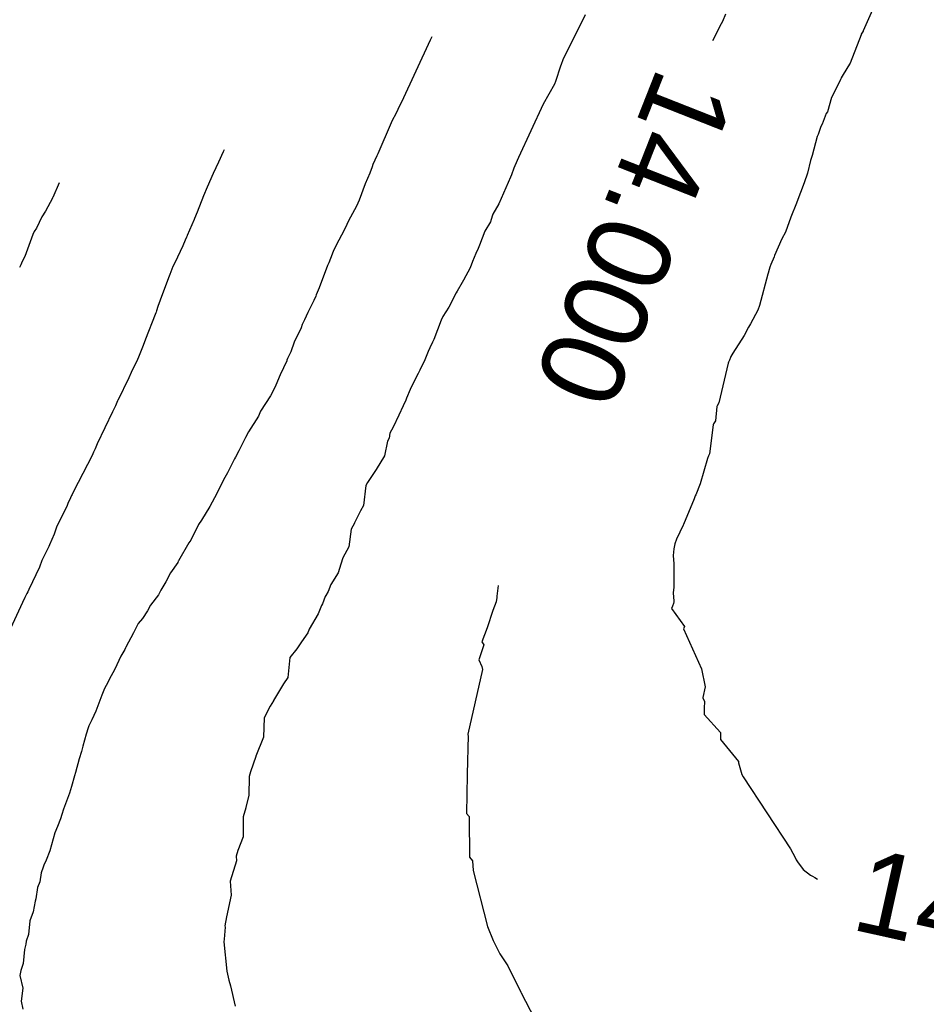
# Model space of a CAD drawing. Extents: x 158343 to 162498, y 431347 to 434500.
# Tile 173 of 220: x 159544 to 159564, y 434098 to 434119. Entities that reach past the tile are written whole.
import ezdxf

# ---------------------------------------------------------------- set-up
doc = ezdxf.new("R2010")
doc.units = 0
doc.header["$LTSCALE"] = 10
doc.header["$MEASUREMENT"] = 0
doc.layers.add('000_arcering', color=8, linetype='CONTINUOUS')
doc.layers.add('def. con-hoogtelijn (index)', color=8, linetype='CONTINUOUS')
doc.styles.add('Style-WORKING', font='WORKING.shx')

# ---------------------------------------------------------------- blocks, each defined once
blk = doc.blocks.new('bestaande hoogtelijnen')
at = {"layer": 'def. con-hoogtelijn (index)'}
for p, q in [((-105.194, 52.897), (-105.451, 52.312)), ((-105.194, 52.897), (-105.451, 52.312)), ((-111.439, 52.657), (-111.918, 51.686)), ((-111.439, 52.657), (-111.918, 51.686)), ((-108.42, 52.669), (-108.483, 52.515)), ((-108.42, 52.669), (-108.483, 52.515)), ((-108.42, 52.669), (-108.483, 52.515)), ((-108.51, 52.461), (-108.696, 52.095)), ((-108.51, 52.461), (-108.696, 52.095)), ((-108.51, 52.461), (-108.696, 52.095)), ((-108.483, 52.515), (-108.51, 52.461)), ((-108.483, 52.515), (-108.51, 52.461)), ((-108.483, 52.515), (-108.51, 52.461)), ((-114.745, 52.181), (-114.778, 52.113)), ((-114.745, 52.181), (-114.778, 52.113)), ((-114.745, 52.181), (-114.778, 52.113)), ((-105.499, 52.228), (-105.735, 51.618)), ((-105.499, 52.228), (-105.735, 51.618)), ((-105.496, 52.237), (-105.499, 52.228)), ((-105.496, 52.237), (-105.499, 52.228)), ((-105.495, 52.24), (-105.496, 52.237)), ((-105.495, 52.24), (-105.496, 52.237)), ((-105.454, 52.304), (-105.495, 52.24)), ((-105.454, 52.304), (-105.495, 52.24)), ((-105.451, 52.312), (-105.454, 52.304)), ((-105.451, 52.312), (-105.454, 52.304)), ((-114.778, 52.113), (-115.397, 50.779)), ((-114.778, 52.113), (-115.397, 50.779)), ((-114.778, 52.113), (-115.397, 50.779)), ((-111.974, 51.551), (-112.078, 51.226)), ((-111.974, 51.551), (-112.078, 51.226)), ((-111.959, 51.59), (-111.974, 51.551)), ((-111.959, 51.59), (-111.974, 51.551)), ((-111.918, 51.686), (-111.959, 51.59)), ((-111.918, 51.686), (-111.959, 51.59)), ((-105.783, 51.54), (-105.925, 51.304)), ((-105.783, 51.54), (-105.925, 51.304)), ((-105.735, 51.618), (-105.783, 51.54)), ((-105.735, 51.618), (-105.783, 51.54)), ((-105.93, 51.294), (-105.941, 51.268)), ((-105.93, 51.294), (-105.941, 51.268)), ((-105.925, 51.304), (-105.93, 51.294)), ((-105.925, 51.304), (-105.93, 51.294)), ((-112.103, 51.162), (-112.346, 50.733)), ((-112.103, 51.162), (-112.346, 50.733)), ((-112.078, 51.226), (-112.103, 51.162)), ((-112.078, 51.226), (-112.103, 51.162)), ((-105.941, 51.268), (-106.098, 50.946)), ((-105.941, 51.268), (-106.098, 50.946)), ((-106.134, 50.875), (-106.224, 50.573)), ((-106.134, 50.875), (-106.224, 50.573)), ((-106.098, 50.946), (-106.134, 50.875)), ((-106.098, 50.946), (-106.134, 50.875)), ((-115.443, 50.685), (-115.506, 50.555)), ((-115.443, 50.685), (-115.506, 50.555)), ((-115.443, 50.685), (-115.506, 50.555)), ((-115.397, 50.779), (-115.443, 50.685)), ((-115.397, 50.779), (-115.443, 50.685)), ((-115.397, 50.779), (-115.443, 50.685)), ((-112.346, 50.733), (-112.877, 49.59)), ((-112.346, 50.733), (-112.877, 49.59)), ((-115.506, 50.555), (-115.608, 50.352)), ((-115.506, 50.555), (-115.608, 50.352)), ((-115.506, 50.555), (-115.608, 50.352)), ((-106.25, 50.537), (-106.337, 50.304)), ((-106.25, 50.537), (-106.337, 50.304)), ((-106.224, 50.573), (-106.25, 50.537)), ((-106.224, 50.573), (-106.25, 50.537)), ((-115.617, 50.333), (-115.907, 49.666)), ((-115.617, 50.333), (-115.907, 49.666)), ((-115.617, 50.333), (-115.907, 49.666)), ((-115.608, 50.352), (-115.617, 50.333)), ((-115.608, 50.352), (-115.617, 50.333)), ((-115.608, 50.352), (-115.617, 50.333)), ((-106.366, 50.252), (-106.387, 50.193)), ((-106.366, 50.252), (-106.387, 50.193)), ((-106.337, 50.304), (-106.366, 50.252)), ((-106.337, 50.304), (-106.366, 50.252)), ((-106.442, 50.041), (-106.55, 49.627)), ((-106.442, 50.041), (-106.55, 49.627)), ((-106.437, 50.054), (-106.442, 50.041)), ((-106.437, 50.054), (-106.442, 50.041)), ((-106.424, 50.085), (-106.437, 50.054)), ((-106.424, 50.085), (-106.437, 50.054)), ((-106.387, 50.193), (-106.424, 50.085)), ((-106.387, 50.193), (-106.424, 50.085)), ((-119.235, 49.707), (-119.333, 49.485)), ((-119.235, 49.707), (-119.333, 49.485)), ((-119.213, 49.752), (-119.235, 49.707)), ((-119.213, 49.752), (-119.235, 49.707)), ((-115.926, 49.626), (-116.009, 49.435)), ((-115.926, 49.626), (-116.009, 49.435)), ((-115.926, 49.626), (-116.009, 49.435)), ((-115.907, 49.666), (-115.926, 49.626)), ((-115.907, 49.666), (-115.926, 49.626)), ((-115.907, 49.666), (-115.926, 49.626)), ((-106.55, 49.627), (-106.585, 49.519)), ((-106.55, 49.627), (-106.585, 49.519)), ((-119.333, 49.485), (-119.451, 49.241)), ((-119.333, 49.485), (-119.451, 49.241)), ((-116.027, 49.387), (-116.075, 49.247)), ((-116.027, 49.387), (-116.075, 49.247)), ((-116.027, 49.387), (-116.075, 49.247)), ((-116.009, 49.435), (-116.027, 49.387)), ((-116.009, 49.435), (-116.027, 49.387)), ((-116.009, 49.435), (-116.027, 49.387)), ((-112.907, 49.524), (-112.973, 49.357)), ((-112.907, 49.524), (-112.973, 49.357)), ((-112.877, 49.59), (-112.907, 49.524)), ((-112.877, 49.59), (-112.907, 49.524)), ((-106.585, 49.519), (-106.652, 49.25)), ((-106.585, 49.519), (-106.652, 49.25)), ((-119.451, 49.241), (-119.578, 48.952)), ((-119.451, 49.241), (-119.578, 48.952)), ((-116.075, 49.247), (-116.179, 49.019)), ((-116.075, 49.247), (-116.179, 49.019)), ((-116.075, 49.247), (-116.179, 49.019)), ((-113.025, 49.214), (-113.049, 49.162)), ((-113.025, 49.214), (-113.049, 49.162)), ((-112.973, 49.357), (-113.025, 49.214)), ((-112.973, 49.357), (-113.025, 49.214)), ((-106.652, 49.25), (-106.726, 49.041)), ((-106.652, 49.25), (-106.726, 49.041)), ((-122.765, 49.043), (-122.905, 48.725)), ((-122.765, 49.043), (-122.905, 48.725)), ((-122.765, 49.043), (-122.905, 48.725)), ((-116.179, 49.019), (-116.308, 48.669)), ((-116.179, 49.019), (-116.308, 48.669)), ((-116.179, 49.019), (-116.308, 48.669)), ((-113.049, 49.162), (-113.298, 48.59)), ((-113.049, 49.162), (-113.298, 48.59)), ((-106.726, 49.041), (-106.882, 48.623)), ((-106.726, 49.041), (-106.882, 48.623)), ((-119.659, 48.76), (-119.795, 48.408)), ((-119.659, 48.76), (-119.795, 48.408)), ((-119.578, 48.952), (-119.659, 48.76)), ((-119.578, 48.952), (-119.659, 48.76)), ((-122.913, 48.712), (-123.064, 48.434)), ((-122.913, 48.712), (-123.064, 48.434)), ((-122.913, 48.712), (-123.064, 48.434)), ((-122.908, 48.72), (-122.913, 48.712)), ((-122.908, 48.72), (-122.913, 48.712)), ((-122.908, 48.72), (-122.913, 48.712)), ((-122.905, 48.725), (-122.908, 48.72)), ((-122.905, 48.725), (-122.908, 48.72)), ((-122.905, 48.725), (-122.908, 48.72)), ((-116.362, 48.54), (-116.534, 48.227)), ((-116.362, 48.54), (-116.534, 48.227)), ((-116.362, 48.54), (-116.534, 48.227)), ((-116.308, 48.669), (-116.362, 48.54)), ((-116.308, 48.669), (-116.362, 48.54)), ((-116.308, 48.669), (-116.362, 48.54)), ((-113.298, 48.59), (-113.425, 48.366)), ((-113.298, 48.59), (-113.425, 48.366)), ((-106.89, 48.601), (-107.009, 48.304)), ((-106.89, 48.601), (-107.009, 48.304)), ((-106.882, 48.623), (-106.89, 48.601)), ((-106.882, 48.623), (-106.89, 48.601)), ((-123.064, 48.434), (-123.138, 48.307)), ((-123.064, 48.434), (-123.138, 48.307)), ((-123.064, 48.434), (-123.138, 48.307)), ((-119.795, 48.408), (-119.852, 48.271)), ((-119.795, 48.408), (-119.852, 48.271)), ((-113.441, 48.325), (-113.482, 48.205)), ((-113.441, 48.325), (-113.482, 48.205)), ((-113.425, 48.366), (-113.441, 48.325)), ((-113.425, 48.366), (-113.441, 48.325)), ((-123.138, 48.307), (-123.255, 48.067)), ((-123.138, 48.307), (-123.255, 48.067)), ((-123.138, 48.307), (-123.255, 48.067)), ((-119.862, 48.25), (-120.008, 47.91)), ((-119.862, 48.25), (-120.008, 47.91)), ((-119.852, 48.271), (-119.862, 48.25)), ((-119.852, 48.271), (-119.862, 48.25)), ((-116.575, 48.144), (-116.625, 48.04)), ((-116.575, 48.144), (-116.625, 48.04)), ((-116.575, 48.144), (-116.625, 48.04)), ((-116.534, 48.227), (-116.575, 48.144)), ((-116.534, 48.227), (-116.575, 48.144)), ((-116.534, 48.227), (-116.575, 48.144)), ((-113.482, 48.205), (-113.602, 48.001)), ((-113.482, 48.205), (-113.602, 48.001)), ((-107.009, 48.304), (-107.127, 47.981)), ((-107.009, 48.304), (-107.127, 47.981)), ((-123.335, 47.933), (-123.505, 47.457)), ((-123.335, 47.933), (-123.505, 47.457)), ((-123.335, 47.933), (-123.505, 47.457)), ((-123.303, 47.993), (-123.335, 47.933)), ((-123.303, 47.993), (-123.335, 47.933)), ((-123.303, 47.993), (-123.335, 47.933)), ((-123.255, 48.067), (-123.303, 47.993)), ((-123.255, 48.067), (-123.303, 47.993)), ((-123.255, 48.067), (-123.303, 47.993)), ((-120.013, 47.901), (-120.026, 47.873)), ((-120.013, 47.901), (-120.026, 47.873)), ((-120.008, 47.91), (-120.013, 47.901)), ((-120.008, 47.91), (-120.013, 47.901)), ((-116.625, 48.04), (-116.812, 47.685)), ((-116.625, 48.04), (-116.812, 47.685)), ((-116.625, 48.04), (-116.812, 47.685)), ((-113.602, 48.001), (-113.712, 47.701)), ((-113.602, 48.001), (-113.712, 47.701)), ((-107.127, 47.981), (-107.208, 47.838)), ((-107.127, 47.981), (-107.208, 47.838)), ((-120.106, 47.688), (-120.275, 47.32)), ((-120.106, 47.688), (-120.275, 47.32)), ((-120.055, 47.804), (-120.106, 47.688)), ((-120.055, 47.804), (-120.106, 47.688)), ((-120.026, 47.873), (-120.055, 47.804)), ((-120.026, 47.873), (-120.055, 47.804)), ((-113.712, 47.701), (-113.745, 47.629)), ((-113.712, 47.701), (-113.745, 47.629)), ((-107.208, 47.838), (-107.362, 47.474)), ((-107.208, 47.838), (-107.362, 47.474)), ((-116.866, 47.562), (-116.924, 47.411)), ((-116.866, 47.562), (-116.924, 47.411)), ((-116.866, 47.562), (-116.924, 47.411)), ((-116.812, 47.685), (-116.866, 47.562)), ((-116.812, 47.685), (-116.866, 47.562)), ((-116.812, 47.685), (-116.866, 47.562)), ((-113.792, 47.519), (-113.863, 47.347)), ((-113.792, 47.519), (-113.863, 47.347)), ((-113.745, 47.629), (-113.792, 47.519)), ((-113.745, 47.629), (-113.792, 47.519)), ((-123.594, 47.278), (-123.605, 47.248)), ((-123.594, 47.278), (-123.605, 47.248)), ((-123.594, 47.278), (-123.605, 47.248)), ((-123.565, 47.348), (-123.594, 47.278)), ((-123.565, 47.348), (-123.594, 47.278)), ((-123.565, 47.348), (-123.594, 47.278)), ((-123.505, 47.457), (-123.565, 47.348)), ((-123.505, 47.457), (-123.565, 47.348)), ((-123.505, 47.457), (-123.565, 47.348)), ((-120.275, 47.32), (-120.318, 47.241)), ((-120.275, 47.32), (-120.318, 47.241)), ((-116.988, 47.265), (-117.168, 46.779)), ((-116.988, 47.265), (-117.168, 46.779)), ((-116.988, 47.265), (-117.168, 46.779)), ((-116.963, 47.323), (-116.988, 47.265)), ((-116.963, 47.323), (-116.988, 47.265)), ((-116.963, 47.323), (-116.988, 47.265)), ((-116.924, 47.411), (-116.963, 47.323)), ((-116.924, 47.411), (-116.963, 47.323)), ((-116.924, 47.411), (-116.963, 47.323)), ((-113.863, 47.347), (-113.915, 47.213)), ((-113.863, 47.347), (-113.915, 47.213)), ((-107.439, 47.282), (-107.461, 47.227)), ((-107.439, 47.282), (-107.461, 47.227)), ((-107.372, 47.452), (-107.439, 47.282)), ((-107.372, 47.452), (-107.439, 47.282)), ((-107.362, 47.474), (-107.372, 47.452)), ((-107.362, 47.474), (-107.372, 47.452)), ((-123.605, 47.248), (-123.619, 47.217)), ((-123.605, 47.248), (-123.619, 47.217)), ((-123.605, 47.248), (-123.619, 47.217)), ((-120.383, 47.066), (-120.416, 46.998)), ((-120.383, 47.066), (-120.416, 46.998)), ((-120.318, 47.241), (-120.383, 47.066)), ((-120.318, 47.241), (-120.383, 47.066)), ((-113.915, 47.213), (-114.061, 46.945)), ((-113.915, 47.213), (-114.061, 46.945)), ((-107.506, 47.079), (-107.684, 46.4)), ((-107.506, 47.079), (-107.684, 46.4)), ((-107.499, 47.097), (-107.506, 47.079)), ((-107.499, 47.097), (-107.506, 47.079)), ((-107.479, 47.179), (-107.499, 47.097)), ((-107.479, 47.179), (-107.499, 47.097)), ((-107.461, 47.227), (-107.479, 47.179)), ((-107.461, 47.227), (-107.479, 47.179)), ((-120.416, 46.998), (-120.591, 46.517)), ((-120.416, 46.998), (-120.591, 46.517)), ((-114.086, 46.894), (-114.196, 46.708)), ((-114.086, 46.894), (-114.196, 46.708)), ((-114.061, 46.945), (-114.086, 46.894)), ((-114.061, 46.945), (-114.086, 46.894)), ((-117.231, 46.633), (-117.243, 46.604)), ((-117.231, 46.633), (-117.243, 46.604)), ((-117.231, 46.633), (-117.243, 46.604)), ((-117.168, 46.779), (-117.231, 46.633)), ((-117.168, 46.779), (-117.231, 46.633)), ((-117.168, 46.779), (-117.231, 46.633)), ((-114.216, 46.672), (-114.376, 46.368)), ((-114.216, 46.672), (-114.376, 46.368)), ((-114.196, 46.708), (-114.216, 46.672)), ((-114.196, 46.708), (-114.216, 46.672)), ((-120.591, 46.517), (-120.639, 46.383)), ((-120.591, 46.517), (-120.639, 46.383)), ((-117.281, 46.51), (-117.409, 46.251)), ((-117.281, 46.51), (-117.409, 46.251)), ((-117.281, 46.51), (-117.409, 46.251)), ((-117.243, 46.604), (-117.281, 46.51)), ((-117.243, 46.604), (-117.281, 46.51)), ((-117.243, 46.604), (-117.281, 46.51)), ((-120.698, 46.204), (-120.91, 45.678)), ((-120.698, 46.204), (-120.91, 45.678)), ((-120.687, 46.241), (-120.698, 46.204)), ((-120.687, 46.241), (-120.698, 46.204)), ((-120.679, 46.261), (-120.687, 46.241)), ((-120.679, 46.261), (-120.687, 46.241)), ((-120.668, 46.29), (-120.679, 46.261)), ((-120.668, 46.29), (-120.679, 46.261)), ((-120.639, 46.383), (-120.668, 46.29)), ((-120.639, 46.383), (-120.668, 46.29)), ((-117.409, 46.251), (-117.481, 46.093)), ((-117.409, 46.251), (-117.481, 46.093)), ((-117.409, 46.251), (-117.481, 46.093)), ((-114.376, 46.368), (-114.508, 46.162)), ((-114.376, 46.368), (-114.508, 46.162)), ((-107.724, 46.304), (-107.883, 46.01)), ((-107.724, 46.304), (-107.883, 46.01)), ((-107.684, 46.4), (-107.724, 46.304)), ((-107.684, 46.4), (-107.724, 46.304)), ((-117.531, 45.994), (-117.559, 45.919)), ((-117.531, 45.994), (-117.559, 45.919)), ((-117.531, 45.994), (-117.559, 45.919)), ((-117.481, 46.093), (-117.531, 45.994)), ((-117.481, 46.093), (-117.531, 45.994)), ((-117.481, 46.093), (-117.531, 45.994)), ((-114.541, 46.087), (-114.696, 45.67)), ((-114.541, 46.087), (-114.696, 45.67)), ((-114.508, 46.162), (-114.541, 46.087)), ((-114.508, 46.162), (-114.541, 46.087)), ((-107.883, 46.01), (-107.926, 45.935)), ((-107.883, 46.01), (-107.926, 45.935)), ((-117.559, 45.919), (-117.706, 45.611)), ((-117.559, 45.919), (-117.706, 45.611)), ((-117.559, 45.919), (-117.706, 45.611)), ((-107.926, 45.935), (-108.015, 45.756)), ((-107.926, 45.935), (-108.015, 45.756)), ((-120.91, 45.678), (-120.956, 45.538)), ((-120.91, 45.678), (-120.956, 45.538)), ((-117.706, 45.611), (-117.781, 45.404)), ((-117.706, 45.611), (-117.781, 45.404)), ((-117.706, 45.611), (-117.781, 45.404)), ((-114.726, 45.61), (-114.786, 45.488)), ((-114.726, 45.61), (-114.786, 45.488)), ((-114.696, 45.67), (-114.726, 45.61)), ((-114.696, 45.67), (-114.726, 45.61)), ((-108.015, 45.756), (-108.261, 45.372)), ((-108.015, 45.756), (-108.261, 45.372)), ((-120.956, 45.538), (-121.062, 45.287)), ((-120.956, 45.538), (-121.062, 45.287)), ((-117.781, 45.404), (-117.85, 45.263)), ((-117.781, 45.404), (-117.85, 45.263)), ((-117.781, 45.404), (-117.85, 45.263)), ((-114.818, 45.408), (-114.891, 45.234)), ((-114.818, 45.408), (-114.891, 45.234)), ((-114.786, 45.488), (-114.818, 45.408)), ((-114.786, 45.488), (-114.818, 45.408)), ((-108.261, 45.372), (-108.301, 45.304)), ((-108.261, 45.372), (-108.301, 45.304)), ((-121.078, 45.241), (-121.213, 44.956)), ((-121.078, 45.241), (-121.213, 44.956)), ((-121.062, 45.287), (-121.078, 45.241)), ((-121.062, 45.287), (-121.078, 45.241)), ((-117.867, 45.21), (-118.009, 44.911)), ((-117.867, 45.21), (-118.009, 44.911)), ((-117.867, 45.21), (-118.009, 44.911)), ((-117.863, 45.223), (-117.867, 45.21)), ((-117.863, 45.223), (-117.867, 45.21)), ((-117.863, 45.223), (-117.867, 45.21)), ((-117.85, 45.263), (-117.863, 45.223)), ((-117.85, 45.263), (-117.863, 45.223)), ((-117.85, 45.263), (-117.863, 45.223)), ((-114.891, 45.234), (-115.001, 45.012)), ((-114.891, 45.234), (-115.001, 45.012)), ((-108.361, 45.162), (-108.559, 44.304)), ((-108.361, 45.162), (-108.559, 44.304)), ((-108.353, 45.179), (-108.361, 45.162)), ((-108.353, 45.179), (-108.361, 45.162)), ((-108.335, 45.223), (-108.353, 45.179)), ((-108.335, 45.223), (-108.353, 45.179)), ((-108.312, 45.281), (-108.335, 45.223)), ((-108.312, 45.281), (-108.335, 45.223)), ((-108.301, 45.304), (-108.312, 45.281)), ((-108.301, 45.304), (-108.312, 45.281)), ((-121.213, 44.956), (-121.264, 44.846)), ((-121.213, 44.956), (-121.264, 44.846)), ((-115.036, 44.94), (-115.079, 44.855)), ((-115.036, 44.94), (-115.079, 44.855)), ((-115.001, 45.012), (-115.036, 44.94)), ((-115.001, 45.012), (-115.036, 44.94)), ((-121.264, 44.846), (-121.505, 44.354)), ((-121.264, 44.846), (-121.505, 44.354)), ((-118.009, 44.911), (-118.1, 44.685)), ((-118.009, 44.911), (-118.1, 44.685)), ((-118.009, 44.911), (-118.1, 44.685)), ((-115.079, 44.855), (-115.205, 44.59)), ((-115.079, 44.855), (-115.205, 44.59)), ((-118.176, 44.536), (-118.218, 44.46)), ((-118.176, 44.536), (-118.218, 44.46)), ((-118.176, 44.536), (-118.218, 44.46)), ((-118.1, 44.685), (-118.176, 44.536)), ((-118.1, 44.685), (-118.176, 44.536)), ((-118.1, 44.685), (-118.176, 44.536)), ((-115.205, 44.59), (-115.284, 44.403)), ((-115.205, 44.59), (-115.284, 44.403)), ((-121.508, 44.348), (-121.554, 44.241)), ((-121.508, 44.348), (-121.554, 44.241)), ((-121.505, 44.354), (-121.508, 44.348)), ((-121.505, 44.354), (-121.508, 44.348)), ((-118.218, 44.46), (-118.43, 44.124)), ((-118.218, 44.46), (-118.43, 44.124)), ((-118.218, 44.46), (-118.43, 44.124)), ((-115.299, 44.364), (-115.358, 44.242)), ((-115.299, 44.364), (-115.358, 44.242)), ((-115.284, 44.403), (-115.299, 44.364)), ((-115.284, 44.403), (-115.299, 44.364)), ((-108.559, 44.304), (-108.595, 44.242)), ((-108.559, 44.304), (-108.595, 44.242)), ((-121.617, 44.114), (-121.95, 43.422)), ((-121.617, 44.114), (-121.95, 43.422)), ((-121.598, 44.155), (-121.617, 44.114)), ((-121.598, 44.155), (-121.617, 44.114)), ((-121.554, 44.241), (-121.598, 44.155)), ((-121.554, 44.241), (-121.598, 44.155)), ((-118.43, 44.124), (-118.476, 44.016)), ((-118.43, 44.124), (-118.476, 44.016)), ((-118.43, 44.124), (-118.476, 44.016)), ((-115.358, 44.242), (-115.456, 44.04)), ((-115.358, 44.242), (-115.456, 44.04)), ((-108.602, 44.23), (-108.632, 43.922)), ((-108.602, 44.23), (-108.632, 43.922)), ((-108.595, 44.242), (-108.602, 44.23)), ((-108.595, 44.242), (-108.602, 44.23)), ((-118.476, 44.016), (-118.693, 43.685)), ((-118.476, 44.016), (-118.693, 43.685)), ((-118.476, 44.016), (-118.693, 43.685)), ((-115.456, 44.04), (-115.577, 43.784)), ((-115.456, 44.04), (-115.577, 43.784)), ((-108.632, 43.922), (-108.676, 43.854)), ((-108.632, 43.922), (-108.676, 43.854)), ((-118.693, 43.685), (-118.751, 43.563)), ((-118.693, 43.685), (-118.751, 43.563)), ((-118.693, 43.685), (-118.751, 43.563)), ((-115.577, 43.784), (-115.643, 43.656)), ((-115.577, 43.784), (-115.643, 43.656)), ((-108.686, 43.833), (-108.764, 43.207)), ((-108.686, 43.833), (-108.764, 43.207)), ((-108.676, 43.854), (-108.686, 43.833)), ((-108.676, 43.854), (-108.686, 43.833)), ((-118.792, 43.486), (-118.896, 43.275)), ((-118.792, 43.486), (-118.896, 43.275)), ((-118.792, 43.486), (-118.896, 43.275)), ((-118.751, 43.563), (-118.792, 43.486)), ((-118.751, 43.563), (-118.792, 43.486)), ((-118.751, 43.563), (-118.792, 43.486)), ((-115.7, 43.482), (-115.761, 43.162)), ((-115.7, 43.482), (-115.761, 43.162)), ((-115.664, 43.548), (-115.7, 43.482)), ((-115.664, 43.548), (-115.7, 43.482)), ((-115.643, 43.656), (-115.664, 43.548)), ((-115.643, 43.656), (-115.664, 43.548)), ((-122.026, 43.241), (-122.057, 43.176)), ((-122.026, 43.241), (-122.057, 43.176)), ((-121.992, 43.318), (-122.026, 43.241)), ((-121.992, 43.318), (-122.026, 43.241)), ((-121.95, 43.422), (-121.992, 43.318)), ((-121.95, 43.422), (-121.992, 43.318)), ((-118.896, 43.275), (-118.973, 43.137)), ((-118.896, 43.275), (-118.973, 43.137)), ((-118.896, 43.275), (-118.973, 43.137)), ((-122.057, 43.176), (-122.458, 42.398)), ((-122.057, 43.176), (-122.458, 42.398)), ((-118.992, 43.1), (-119.142, 42.799)), ((-118.992, 43.1), (-119.142, 42.799)), ((-118.992, 43.1), (-119.142, 42.799)), ((-118.973, 43.137), (-118.992, 43.1)), ((-118.973, 43.137), (-118.992, 43.1)), ((-118.973, 43.137), (-118.992, 43.1)), ((-115.761, 43.162), (-115.943, 42.874)), ((-115.761, 43.162), (-115.943, 42.874)), ((-108.808, 43.108), (-108.964, 42.563)), ((-108.808, 43.108), (-108.964, 42.563)), ((-108.784, 43.166), (-108.808, 43.108)), ((-108.784, 43.166), (-108.808, 43.108)), ((-108.764, 43.207), (-108.784, 43.166)), ((-108.764, 43.207), (-108.784, 43.166)), ((-115.943, 42.874), (-116.129, 42.59)), ((-115.943, 42.874), (-116.129, 42.59)), ((-119.227, 42.649), (-119.369, 42.352)), ((-119.227, 42.649), (-119.369, 42.352)), ((-119.227, 42.649), (-119.369, 42.352)), ((-119.142, 42.799), (-119.227, 42.649)), ((-119.142, 42.799), (-119.227, 42.649)), ((-119.142, 42.799), (-119.227, 42.649)), ((-122.458, 42.398), (-122.488, 42.336)), ((-122.458, 42.398), (-122.488, 42.336)), ((-116.164, 42.524), (-116.213, 42.097)), ((-116.164, 42.524), (-116.213, 42.097)), ((-116.129, 42.59), (-116.164, 42.524)), ((-116.129, 42.59), (-116.164, 42.524)), ((-108.964, 42.563), (-109.056, 42.329)), ((-108.964, 42.563), (-109.056, 42.329)), ((-122.545, 42.213), (-122.573, 42.16)), ((-122.545, 42.213), (-122.573, 42.16)), ((-122.503, 42.308), (-122.545, 42.213)), ((-122.503, 42.308), (-122.545, 42.213)), ((-122.488, 42.336), (-122.503, 42.308)), ((-122.488, 42.336), (-122.503, 42.308)), ((-119.369, 42.352), (-119.522, 42.072)), ((-119.369, 42.352), (-119.522, 42.072)), ((-119.369, 42.352), (-119.522, 42.072)), ((-109.094, 42.242), (-109.322, 41.689)), ((-109.094, 42.242), (-109.322, 41.689)), ((-109.068, 42.304), (-109.094, 42.242)), ((-109.068, 42.304), (-109.094, 42.242)), ((-109.056, 42.329), (-109.068, 42.304)), ((-109.056, 42.329), (-109.068, 42.304)), ((-122.597, 42.098), (-122.825, 41.63)), ((-122.597, 42.098), (-122.825, 41.63)), ((-122.573, 42.16), (-122.597, 42.098)), ((-122.573, 42.16), (-122.597, 42.098)), ((-119.522, 42.072), (-119.703, 41.783)), ((-119.522, 42.072), (-119.703, 41.783)), ((-119.522, 42.072), (-119.703, 41.783)), ((-116.279, 41.978), (-116.408, 41.721)), ((-116.279, 41.978), (-116.408, 41.721)), ((-116.213, 42.097), (-116.279, 41.978)), ((-116.213, 42.097), (-116.279, 41.978)), ((-119.703, 41.783), (-119.763, 41.685)), ((-119.703, 41.783), (-119.763, 41.685)), ((-119.703, 41.783), (-119.763, 41.685)), ((-122.825, 41.63), (-122.874, 41.481)), ((-122.825, 41.63), (-122.874, 41.481)), ((-119.763, 41.685), (-119.935, 41.352)), ((-119.763, 41.685), (-119.935, 41.352)), ((-119.763, 41.685), (-119.935, 41.352)), ((-116.481, 41.588), (-116.526, 41.209)), ((-116.481, 41.588), (-116.526, 41.209)), ((-116.409, 41.717), (-116.481, 41.588)), ((-116.409, 41.717), (-116.481, 41.588)), ((-116.408, 41.721), (-116.409, 41.719)), ((-116.408, 41.721), (-116.409, 41.719)), ((-116.409, 41.719), (-116.409, 41.717)), ((-116.409, 41.719), (-116.409, 41.717)), ((-109.327, 41.676), (-109.47, 41.372)), ((-109.327, 41.676), (-109.47, 41.372)), ((-109.322, 41.689), (-109.327, 41.676)), ((-109.322, 41.689), (-109.327, 41.676)), ((-122.874, 41.481), (-122.978, 41.253)), ((-122.874, 41.481), (-122.978, 41.253)), ((-119.935, 41.352), (-119.973, 41.289)), ((-119.935, 41.352), (-119.973, 41.289)), ((-119.935, 41.352), (-119.973, 41.289)), ((-109.47, 41.372), (-109.509, 41.269)), ((-109.47, 41.372), (-109.509, 41.269)), ((-122.99, 41.212), (-123.14, 40.915)), ((-122.99, 41.212), (-123.14, 40.915)), ((-122.978, 41.253), (-122.99, 41.212)), ((-122.978, 41.253), (-122.99, 41.212)), ((-119.973, 41.289), (-120.195, 40.907)), ((-119.973, 41.289), (-120.195, 40.907)), ((-119.973, 41.289), (-120.195, 40.907)), ((-116.526, 41.209), (-116.657, 40.969)), ((-116.526, 41.209), (-116.657, 40.969)), ((-109.53, 41.162), (-109.546, 41.019)), ((-109.53, 41.162), (-109.546, 41.019)), ((-109.509, 41.269), (-109.53, 41.162)), ((-109.509, 41.269), (-109.53, 41.162)), ((-123.14, 40.915), (-123.189, 40.772)), ((-123.14, 40.915), (-123.189, 40.772)), ((-120.195, 40.907), (-120.201, 40.895)), ((-120.195, 40.907), (-120.201, 40.895)), ((-120.195, 40.907), (-120.201, 40.895)), ((-116.657, 40.969), (-116.699, 40.832)), ((-116.657, 40.969), (-116.699, 40.832)), ((-109.546, 41.019), (-109.532, 40.844)), ((-109.546, 41.019), (-109.532, 40.844)), ((-123.189, 40.772), (-123.422, 40.29)), ((-123.189, 40.772), (-123.422, 40.29)), ((-120.214, 40.872), (-120.369, 40.65)), ((-120.214, 40.872), (-120.369, 40.65)), ((-120.214, 40.872), (-120.369, 40.65)), ((-120.201, 40.895), (-120.214, 40.872)), ((-120.201, 40.895), (-120.214, 40.872)), ((-120.201, 40.895), (-120.214, 40.872)), ((-116.699, 40.832), (-116.762, 40.646)), ((-116.699, 40.832), (-116.762, 40.646)), ((-109.532, 40.844), (-109.528, 40.34)), ((-109.532, 40.844), (-109.528, 40.34)), ((-120.369, 40.65), (-120.467, 40.45)), ((-120.369, 40.65), (-120.467, 40.45)), ((-120.369, 40.65), (-120.467, 40.45)), ((-116.762, 40.646), (-116.917, 40.398)), ((-116.762, 40.646), (-116.917, 40.398)), ((-123.422, 40.29), (-123.44, 40.241)), ((-123.422, 40.29), (-123.44, 40.241)), ((-120.58, 40.274), (-120.625, 40.176)), ((-120.58, 40.274), (-120.625, 40.176)), ((-120.58, 40.274), (-120.625, 40.176)), ((-120.467, 40.45), (-120.58, 40.274)), ((-120.467, 40.45), (-120.58, 40.274)), ((-120.467, 40.45), (-120.58, 40.274)), ((-116.917, 40.398), (-116.976, 40.246)), ((-116.917, 40.398), (-116.976, 40.246)), ((-113.315, 40.373), (-113.343, 40.143)), ((-113.315, 40.373), (-113.343, 40.143)), ((-113.315, 40.373), (-113.343, 40.143)), ((-109.529, 40.339), (-109.544, 40.213)), ((-109.529, 40.339), (-109.544, 40.213)), ((-109.528, 40.34), (-109.529, 40.34)), ((-109.529, 40.34), (-109.529, 40.339)), ((-109.528, 40.34), (-109.529, 40.34)), ((-109.529, 40.34), (-109.529, 40.339)), ((-123.503, 40.114), (-123.554, 40.009)), ((-123.503, 40.114), (-123.554, 40.009)), ((-123.461, 40.199), (-123.503, 40.114)), ((-123.461, 40.199), (-123.503, 40.114)), ((-123.44, 40.241), (-123.461, 40.199)), ((-123.44, 40.241), (-123.461, 40.199)), ((-120.625, 40.176), (-120.801, 39.954)), ((-120.625, 40.176), (-120.801, 39.954)), ((-120.625, 40.176), (-120.801, 39.954)), ((-117.039, 40.14), (-117.095, 39.979)), ((-117.039, 40.14), (-117.095, 39.979)), ((-117.028, 40.162), (-117.039, 40.14)), ((-117.028, 40.162), (-117.039, 40.14)), ((-116.976, 40.246), (-117.028, 40.162)), ((-116.976, 40.246), (-117.028, 40.162)), ((-113.34, 40.113), (-113.36, 40.019)), ((-113.34, 40.113), (-113.36, 40.019)), ((-113.34, 40.113), (-113.36, 40.019)), ((-113.343, 40.143), (-113.34, 40.113)), ((-113.343, 40.143), (-113.34, 40.113)), ((-113.343, 40.143), (-113.34, 40.113)), ((-109.544, 40.213), (-109.527, 40.034)), ((-109.544, 40.213), (-109.527, 40.034)), ((-123.554, 40.009), (-123.857, 39.358)), ((-123.554, 40.009), (-123.857, 39.358)), ((-120.801, 39.954), (-120.865, 39.827)), ((-120.801, 39.954), (-120.865, 39.827)), ((-120.801, 39.954), (-120.865, 39.827)), ((-117.116, 39.946), (-117.193, 39.764)), ((-117.116, 39.946), (-117.193, 39.764)), ((-117.095, 39.979), (-117.116, 39.946)), ((-117.095, 39.979), (-117.116, 39.946)), ((-113.36, 40.019), (-113.425, 39.839)), ((-113.36, 40.019), (-113.425, 39.839)), ((-113.36, 40.019), (-113.425, 39.839)), ((-109.562, 39.927), (-109.582, 39.876)), ((-109.562, 39.927), (-109.582, 39.876)), ((-109.582, 39.876), (-109.302, 39.494)), ((-109.582, 39.876), (-109.302, 39.494)), ((-109.541, 39.989), (-109.562, 39.927)), ((-109.541, 39.989), (-109.562, 39.927)), ((-109.53, 40.019), (-109.541, 39.989)), ((-109.53, 40.019), (-109.541, 39.989)), ((-109.527, 40.034), (-109.53, 40.019)), ((-109.527, 40.034), (-109.53, 40.019)), ((-120.974, 39.667), (-121.068, 39.558)), ((-120.974, 39.667), (-121.068, 39.558)), ((-120.974, 39.667), (-121.068, 39.558)), ((-120.865, 39.827), (-120.974, 39.667)), ((-120.865, 39.827), (-120.974, 39.667)), ((-120.865, 39.827), (-120.974, 39.667)), ((-117.193, 39.764), (-117.383, 39.436)), ((-117.193, 39.764), (-117.383, 39.436)), ((-113.425, 39.839), (-113.55, 39.466)), ((-113.425, 39.839), (-113.55, 39.466)), ((-113.425, 39.839), (-113.55, 39.466)), ((-121.068, 39.558), (-121.167, 39.352)), ((-121.068, 39.558), (-121.167, 39.352)), ((-121.068, 39.558), (-121.167, 39.352)), ((-117.383, 39.436), (-117.415, 39.352)), ((-117.383, 39.436), (-117.415, 39.352)), ((-113.55, 39.466), (-113.668, 39.162)), ((-113.55, 39.466), (-113.668, 39.162)), ((-113.55, 39.466), (-113.668, 39.162)), ((-109.302, 39.494), (-109.32, 39.44)), ((-109.302, 39.494), (-109.32, 39.44)), ((-109.32, 39.44), (-108.938, 38.581)), ((-109.32, 39.44), (-108.938, 38.581)), ((-121.167, 39.352), (-121.328, 39.049)), ((-121.167, 39.352), (-121.328, 39.049)), ((-121.167, 39.352), (-121.328, 39.049)), ((-117.415, 39.352), (-117.549, 39.162)), ((-117.415, 39.352), (-117.549, 39.162)), ((-121.338, 39.031), (-121.356, 38.995)), ((-121.338, 39.031), (-121.356, 38.995)), ((-121.338, 39.031), (-121.356, 38.995)), ((-121.328, 39.049), (-121.338, 39.031)), ((-121.328, 39.049), (-121.338, 39.031)), ((-121.328, 39.049), (-121.338, 39.031)), ((-117.646, 39.011), (-117.797, 38.821)), ((-117.646, 39.011), (-117.797, 38.821)), ((-117.549, 39.162), (-117.646, 39.011)), ((-117.549, 39.162), (-117.646, 39.011)), ((-113.621, 39.098), (-113.732, 38.774)), ((-113.621, 39.098), (-113.732, 38.774)), ((-113.621, 39.098), (-113.732, 38.774)), ((-113.668, 39.162), (-113.621, 39.098)), ((-113.668, 39.162), (-113.621, 39.098)), ((-113.668, 39.162), (-113.621, 39.098)), ((-121.436, 38.854), (-121.566, 38.575)), ((-121.436, 38.854), (-121.566, 38.575)), ((-121.436, 38.854), (-121.566, 38.575)), ((-121.356, 38.995), (-121.436, 38.854)), ((-121.356, 38.995), (-121.436, 38.854)), ((-121.356, 38.995), (-121.436, 38.854)), ((-117.797, 38.821), (-117.842, 38.392)), ((-117.797, 38.821), (-117.842, 38.392)), ((-121.566, 38.575), (-121.69, 38.352)), ((-121.566, 38.575), (-121.69, 38.352)), ((-121.566, 38.575), (-121.69, 38.352)), ((-113.732, 38.774), (-113.668, 38.631)), ((-113.732, 38.774), (-113.668, 38.631)), ((-113.732, 38.774), (-113.668, 38.631)), ((-113.668, 38.631), (-113.654, 38.566)), ((-113.668, 38.631), (-113.654, 38.566)), ((-113.668, 38.631), (-113.654, 38.566)), ((-108.938, 38.581), (-108.854, 38.192)), ((-108.938, 38.581), (-108.854, 38.192)), ((-117.842, 38.392), (-117.936, 38.255)), ((-117.842, 38.392), (-117.936, 38.255)), ((-113.654, 38.566), (-113.964, 37.176)), ((-113.654, 38.566), (-113.964, 37.176)), ((-113.654, 38.566), (-113.964, 37.176)), ((-121.789, 38.154), (-121.85, 38.013)), ((-121.789, 38.154), (-121.85, 38.013)), ((-121.789, 38.154), (-121.85, 38.013)), ((-121.721, 38.284), (-121.789, 38.154)), ((-121.721, 38.284), (-121.789, 38.154)), ((-121.721, 38.284), (-121.789, 38.154)), ((-121.69, 38.352), (-121.721, 38.284)), ((-121.69, 38.352), (-121.721, 38.284)), ((-121.69, 38.352), (-121.721, 38.284)), ((-117.936, 38.255), (-118.154, 37.902)), ((-117.936, 38.255), (-118.154, 37.902)), ((-108.854, 38.192), (-108.905, 37.96)), ((-108.854, 38.192), (-108.905, 37.96)), ((-121.85, 38.013), (-121.978, 37.672)), ((-121.85, 38.013), (-121.978, 37.672)), ((-121.85, 38.013), (-121.978, 37.672)), ((-108.905, 37.96), (-108.905, 37.958)), ((-108.905, 37.96), (-108.905, 37.958)), ((-108.905, 37.958), (-108.872, 37.874)), ((-108.905, 37.958), (-108.872, 37.874)), ((-118.223, 37.774), (-118.355, 37.525)), ((-118.223, 37.774), (-118.355, 37.525)), ((-118.154, 37.895), (-118.223, 37.774)), ((-118.154, 37.895), (-118.223, 37.774)), ((-118.154, 37.902), (-118.154, 37.895)), ((-118.154, 37.902), (-118.154, 37.895)), ((-108.876, 37.732), (-108.878, 37.594)), ((-108.876, 37.732), (-108.878, 37.594)), ((-108.872, 37.874), (-108.876, 37.734)), ((-108.872, 37.874), (-108.876, 37.734)), ((-108.876, 37.734), (-108.876, 37.732)), ((-108.876, 37.734), (-108.876, 37.732)), ((-121.978, 37.672), (-122.064, 37.48)), ((-121.978, 37.672), (-122.064, 37.48)), ((-121.978, 37.672), (-122.064, 37.48)), ((-118.355, 37.525), (-118.366, 37.107)), ((-118.355, 37.525), (-118.366, 37.107)), ((-108.878, 37.594), (-108.524, 37.208)), ((-108.878, 37.594), (-108.524, 37.208)), ((-122.144, 37.31), (-122.186, 37.177)), ((-122.144, 37.31), (-122.186, 37.177)), ((-122.144, 37.31), (-122.186, 37.177)), ((-122.13, 37.352), (-122.144, 37.31)), ((-122.13, 37.352), (-122.144, 37.31)), ((-122.13, 37.352), (-122.144, 37.31)), ((-122.064, 37.48), (-122.13, 37.352)), ((-122.064, 37.48), (-122.13, 37.352)), ((-122.064, 37.48), (-122.13, 37.352)), ((-122.186, 37.177), (-122.255, 36.914)), ((-122.186, 37.177), (-122.255, 36.914)), ((-122.186, 37.177), (-122.255, 36.914)), ((-118.366, 37.107), (-118.534, 36.703)), ((-118.366, 37.107), (-118.534, 36.703)), ((-113.959, 37.148), (-113.979, 36.311)), ((-113.959, 37.148), (-113.979, 36.311)), ((-113.959, 37.148), (-113.979, 36.311)), ((-113.964, 37.176), (-113.964, 37.162)), ((-113.964, 37.176), (-113.964, 37.162)), ((-113.964, 37.176), (-113.964, 37.162)), ((-113.964, 37.162), (-113.959, 37.148)), ((-113.964, 37.162), (-113.959, 37.148)), ((-113.964, 37.162), (-113.959, 37.148)), ((-108.524, 37.208), (-108.524, 37.205)), ((-108.524, 37.208), (-108.524, 37.205)), ((-108.524, 37.205), (-108.523, 37.062)), ((-108.524, 37.205), (-108.523, 37.062)), ((-122.255, 36.914), (-122.283, 36.802)), ((-122.255, 36.914), (-122.283, 36.802)), ((-122.255, 36.914), (-122.283, 36.802)), ((-108.523, 37.062), (-108.137, 36.589)), ((-108.523, 37.062), (-108.137, 36.589)), ((-122.283, 36.802), (-122.336, 36.643)), ((-122.283, 36.802), (-122.336, 36.643)), ((-122.283, 36.802), (-122.336, 36.643)), ((-118.534, 36.696), (-118.65, 36.361)), ((-118.534, 36.696), (-118.65, 36.361)), ((-118.534, 36.703), (-118.534, 36.7)), ((-118.534, 36.703), (-118.534, 36.7)), ((-118.534, 36.7), (-118.534, 36.696)), ((-118.534, 36.7), (-118.534, 36.696)), ((-122.336, 36.643), (-122.414, 36.352)), ((-122.336, 36.643), (-122.414, 36.352)), ((-122.336, 36.643), (-122.414, 36.352)), ((-108.137, 36.589), (-108.135, 36.555)), ((-108.137, 36.589), (-108.135, 36.555)), ((-108.135, 36.555), (-108.084, 36.354)), ((-108.135, 36.555), (-108.084, 36.354)), ((-122.435, 36.279), (-122.503, 36.05)), ((-122.435, 36.279), (-122.503, 36.05)), ((-122.435, 36.279), (-122.503, 36.05)), ((-122.414, 36.352), (-122.435, 36.279)), ((-122.414, 36.352), (-122.435, 36.279)), ((-122.414, 36.352), (-122.435, 36.279)), ((-118.674, 36.265), (-118.681, 35.851)), ((-118.674, 36.265), (-118.681, 35.851)), ((-118.65, 36.361), (-118.674, 36.265)), ((-118.65, 36.361), (-118.674, 36.265)), ((-113.98, 36.297), (-113.994, 35.469)), ((-113.98, 36.297), (-113.994, 35.469)), ((-113.98, 36.297), (-113.994, 35.469)), ((-113.979, 36.311), (-113.98, 36.297)), ((-113.979, 36.311), (-113.98, 36.297)), ((-113.979, 36.311), (-113.98, 36.297)), ((-108.084, 36.354), (-108.063, 36.304)), ((-108.084, 36.354), (-108.063, 36.304)), ((-108.063, 36.304), (-108.039, 36.256)), ((-108.063, 36.304), (-108.039, 36.256)), ((-108.039, 36.256), (-107.017, 34.708)), ((-108.039, 36.256), (-107.017, 34.708)), ((-122.503, 36.05), (-122.543, 35.903)), ((-122.503, 36.05), (-122.543, 35.903)), ((-122.503, 36.05), (-122.543, 35.903)), ((-122.543, 35.903), (-122.676, 35.561)), ((-122.543, 35.903), (-122.676, 35.561)), ((-122.543, 35.903), (-122.676, 35.561)), ((-118.681, 35.851), (-118.748, 35.601)), ((-118.681, 35.851), (-118.748, 35.601)), ((-122.708, 35.448), (-122.741, 35.352)), ((-122.708, 35.448), (-122.741, 35.352)), ((-122.708, 35.448), (-122.741, 35.352)), ((-122.676, 35.561), (-122.708, 35.448)), ((-122.676, 35.561), (-122.708, 35.448)), ((-122.676, 35.561), (-122.708, 35.448)), ((-118.749, 35.59), (-118.807, 35.394)), ((-118.749, 35.59), (-118.807, 35.394)), ((-118.748, 35.601), (-118.749, 35.59)), ((-118.748, 35.601), (-118.749, 35.59)), ((-113.994, 35.469), (-113.935, 35.405)), ((-113.994, 35.469), (-113.935, 35.405)), ((-113.994, 35.469), (-113.935, 35.405)), ((-113.935, 35.405), (-113.936, 35.383)), ((-113.935, 35.405), (-113.936, 35.383)), ((-113.935, 35.405), (-113.936, 35.383)), ((-122.804, 35.183), (-122.858, 35.049)), ((-122.804, 35.183), (-122.858, 35.049)), ((-122.804, 35.183), (-122.858, 35.049)), ((-122.741, 35.352), (-122.804, 35.183)), ((-122.741, 35.352), (-122.804, 35.183)), ((-122.741, 35.352), (-122.804, 35.183)), ((-118.807, 35.394), (-118.804, 34.965)), ((-118.807, 35.394), (-118.804, 34.965)), ((-113.936, 35.383), (-113.929, 34.526)), ((-113.936, 35.383), (-113.929, 34.526)), ((-113.936, 35.383), (-113.929, 34.526)), ((-122.858, 35.049), (-122.968, 34.661)), ((-122.858, 35.049), (-122.968, 34.661)), ((-122.858, 35.049), (-122.968, 34.661)), ((-118.804, 34.965), (-118.917, 34.672)), ((-118.804, 34.965), (-118.917, 34.672)), ((-122.968, 34.661), (-123.044, 34.462)), ((-122.968, 34.661), (-123.044, 34.462)), ((-122.968, 34.661), (-123.044, 34.462)), ((-118.917, 34.672), (-118.958, 34.548)), ((-118.917, 34.672), (-118.958, 34.548)), ((-118.958, 34.548), (-118.95, 34.444)), ((-118.958, 34.548), (-118.95, 34.444)), ((-107.017, 34.708), (-106.971, 34.612)), ((-107.017, 34.708), (-106.971, 34.612)), ((-106.971, 34.612), (-106.97, 34.61)), ((-106.971, 34.612), (-106.97, 34.61)), ((-106.97, 34.61), (-106.921, 34.518)), ((-106.97, 34.61), (-106.921, 34.518)), ((-123.095, 34.352), (-123.11, 34.309)), ((-123.095, 34.352), (-123.11, 34.309)), ((-123.095, 34.352), (-123.11, 34.309)), ((-123.044, 34.462), (-123.095, 34.352)), ((-123.044, 34.462), (-123.095, 34.352)), ((-123.044, 34.462), (-123.095, 34.352)), ((-118.95, 34.444), (-119.086, 34.009)), ((-118.95, 34.444), (-119.086, 34.009)), ((-113.929, 34.526), (-113.865, 34.447)), ((-113.929, 34.526), (-113.865, 34.447)), ((-113.929, 34.526), (-113.865, 34.447)), ((-113.865, 34.447), (-113.849, 34.238)), ((-113.865, 34.447), (-113.849, 34.238)), ((-113.865, 34.447), (-113.849, 34.238)), ((-106.921, 34.518), (-106.897, 34.469)), ((-106.921, 34.518), (-106.897, 34.469)), ((-106.897, 34.469), (-106.871, 34.425)), ((-106.897, 34.469), (-106.871, 34.425)), ((-106.871, 34.425), (-106.749, 34.262)), ((-106.871, 34.425), (-106.749, 34.262)), ((-123.153, 34.188), (-123.186, 33.993)), ((-123.153, 34.188), (-123.186, 33.993)), ((-123.153, 34.188), (-123.186, 33.993)), ((-123.11, 34.309), (-123.153, 34.188)), ((-123.11, 34.309), (-123.153, 34.188)), ((-123.11, 34.309), (-123.153, 34.188)), ((-113.849, 34.238), (-113.545, 33.037)), ((-113.849, 34.238), (-113.545, 33.037)), ((-113.849, 34.238), (-113.545, 33.037)), ((-106.749, 34.262), (-106.585, 34.14)), ((-106.749, 34.262), (-106.585, 34.14)), ((-106.585, 34.14), (-106.541, 34.114)), ((-106.585, 34.14), (-106.541, 34.114)), ((-123.186, 33.993), (-123.234, 33.872)), ((-123.186, 33.993), (-123.234, 33.872)), ((-123.186, 33.993), (-123.234, 33.872)), ((-119.086, 34.009), (-119.06, 33.711)), ((-119.086, 34.009), (-119.06, 33.711)), ((-106.541, 34.114), (-106.494, 34.088)), ((-106.541, 34.114), (-106.494, 34.088)), ((-106.494, 34.088), (-106.435, 34.055)), ((-106.494, 34.088), (-106.435, 34.055)), ((-123.234, 33.872), (-123.267, 33.627)), ((-123.234, 33.872), (-123.267, 33.627)), ((-123.234, 33.872), (-123.267, 33.627)), ((-119.06, 33.711), (-119.16, 33.241)), ((-119.06, 33.711), (-119.16, 33.241)), ((-123.287, 33.58), (-123.329, 33.352)), ((-123.287, 33.58), (-123.329, 33.352)), ((-123.287, 33.58), (-123.329, 33.352)), ((-123.267, 33.627), (-123.287, 33.58)), ((-123.267, 33.627), (-123.287, 33.58)), ((-123.267, 33.627), (-123.287, 33.58)), ((-123.329, 33.352), (-123.4, 33.157)), ((-123.329, 33.352), (-123.4, 33.157)), ((-123.329, 33.352), (-123.4, 33.157)), ((-123.4, 33.157), (-123.428, 32.859)), ((-123.4, 33.157), (-123.428, 32.859)), ((-123.4, 33.157), (-123.428, 32.859)), ((-119.16, 33.241), (-119.196, 33.046)), ((-119.16, 33.241), (-119.196, 33.046)), ((-123.428, 32.859), (-123.48, 32.721)), ((-123.428, 32.859), (-123.48, 32.721)), ((-123.428, 32.859), (-123.48, 32.721)), ((-119.192, 33.019), (-119.217, 32.763)), ((-119.192, 33.019), (-119.217, 32.763)), ((-119.196, 33.046), (-119.192, 33.019)), ((-119.196, 33.046), (-119.192, 33.019)), ((-113.545, 33.037), (-113.418, 32.733)), ((-113.545, 33.037), (-113.418, 32.733)), ((-113.545, 33.037), (-113.418, 32.733)), ((-123.482, 32.652), (-123.512, 32.539)), ((-123.482, 32.652), (-123.512, 32.539)), ((-123.482, 32.652), (-123.512, 32.539)), ((-123.48, 32.721), (-123.482, 32.652)), ((-123.48, 32.721), (-123.482, 32.652)), ((-123.48, 32.721), (-123.482, 32.652)), ((-119.217, 32.763), (-119.218, 32.704)), ((-119.217, 32.763), (-119.218, 32.704)), ((-119.218, 32.704), (-119.157, 32.072)), ((-119.218, 32.704), (-119.157, 32.072)), ((-113.418, 32.733), (-113.276, 32.449)), ((-113.418, 32.733), (-113.276, 32.449)), ((-113.418, 32.733), (-113.276, 32.449)), ((-123.512, 32.539), (-123.545, 32.239)), ((-123.512, 32.539), (-123.545, 32.239)), ((-123.512, 32.539), (-123.545, 32.239)), ((-113.276, 32.449), (-113.106, 32.19)), ((-113.276, 32.449), (-113.106, 32.19)), ((-113.276, 32.449), (-113.106, 32.19)), ((-123.545, 32.239), (-123.592, 32.085)), ((-123.545, 32.239), (-123.592, 32.085)), ((-123.545, 32.239), (-123.592, 32.085)), ((-123.592, 32.085), (-123.615, 31.976)), ((-123.592, 32.085), (-123.615, 31.976)), ((-123.592, 32.085), (-123.615, 31.976)), ((-119.157, 32.072), (-119.11, 31.876)), ((-119.157, 32.072), (-119.11, 31.876)), ((-113.106, 32.19), (-112.828, 31.618)), ((-113.106, 32.19), (-112.828, 31.618)), ((-113.106, 32.19), (-112.828, 31.618)), ((-123.615, 31.976), (-123.548, 31.71)), ((-123.615, 31.976), (-123.548, 31.71)), ((-123.615, 31.976), (-123.548, 31.71)), ((-119.11, 31.876), (-119.079, 31.757)), ((-119.11, 31.876), (-119.079, 31.757)), ((-123.548, 31.71), (-123.585, 31.426)), ((-123.548, 31.71), (-123.585, 31.426)), ((-123.548, 31.71), (-123.585, 31.426)), ((-119.079, 31.757), (-118.975, 31.318)), ((-119.079, 31.757), (-118.975, 31.318)), ((-112.828, 31.618), (-112.821, 31.606)), ((-112.828, 31.618), (-112.821, 31.606)), ((-112.828, 31.618), (-112.821, 31.606)), ((-112.821, 31.606), (-112.531, 31.051)), ((-112.821, 31.606), (-112.531, 31.051)), ((-112.821, 31.606), (-112.531, 31.051)), ((-123.585, 31.426), (-123.548, 31.253)), ((-123.585, 31.426), (-123.548, 31.253)), ((-123.585, 31.426), (-123.548, 31.253))]:
    blk.add_line(p, q, dxfattribs=at)
at = {"layer": 'def. con-hoogtelijn (index)', "style": 'Style-WORKING'}
for s, rotation, p in [('14.000', 248.4931, (-109.863, 51.588)), ('14.000', 248.4931, (-109.863, 51.588)), ('14.000', 248.4931, (-109.863, 51.588)), ('14.500', 347.4987, (-105.751, 32.981)), ('14.500', 347.4987, (-105.751, 32.981))]:
    blk.add_text(s, height=1.8, rotation=rotation, dxfattribs=at).set_placement(p)

msp = doc.modelspace()

# ---------------------------------------------------------------- block references
at = {"layer": '000_arcering'}
msp.add_blockref('bestaande hoogtelijnen', (159667.804, 434066.432), dxfattribs=at)

doc.saveas('drawing.dxf')
